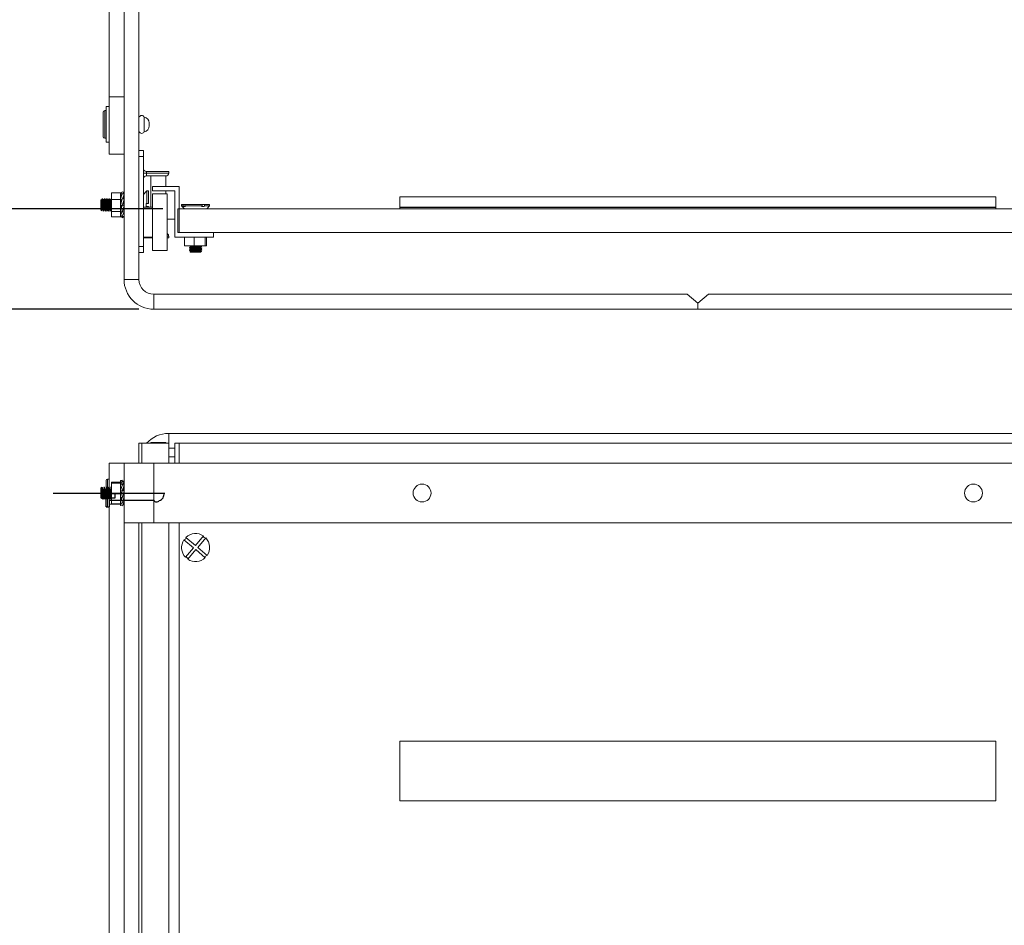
# Model space of a CAD drawing. Header units: millimetres. Extents: x 0 to 420, y 0 to 297.
# Tile 4 of 13: x 142 to 208, y 128 to 188. Entities that reach past the tile are written whole.
import ezdxf

# ---------------------------------------------------------------- set-up
doc = ezdxf.new("R2010")
doc.units = ezdxf.units.MM
doc.linetypes.add('CENTERX2', pattern=[20.32, 12.7, -2.54, 2.54, -2.54])
doc.layers.add('0COTES', color=5, linetype='Continuous')
doc.styles.add('SLDTEXTSTYLE0', font='TXT', dxfattribs={"width": 0.75})
doc.dimstyles.new('SLDDIMSTYLE0', dxfattribs={"dimtxt": 3.5, "dimasz": 3.302, "dimexe": 0, "dimexo": 0.0625, "dimgap": 0.875, "dimtad": 1, "dimdec": 0, "dimlfac": 5, "dimrnd": 1e-09, "dimzin": 12, "dimdsep": 46, "dimtxsty": 'SLDTEXTSTYLE0', "dimsah": 1, "dimcen": 0.09, "dimadec": 0, "dimazin": 3, "dimtfac": 1, "dimtdec": 0, "dimtofl": 0, "dimtmove": 0, "dimatfit": 3, "dimfxl": 0, "dimfrac": 2, "dimtolj": 1, "dimtzin": 12, "dimarcsym": 0})
doc.dimstyles.new('SLDDIMSTYLE1', dxfattribs={"dimtxt": 3.5, "dimasz": 3.302, "dimexe": 0, "dimexo": 0.0625, "dimgap": 0.875, "dimtad": 1, "dimdec": 0, "dimlfac": 5, "dimrnd": 1e-09, "dimzin": 12, "dimdsep": 46, "dimtxsty": 'SLDTEXTSTYLE0', "dimsah": 1, "dimcen": 0.09, "dimadec": 0, "dimazin": 3, "dimtfac": 1, "dimtdec": 0, "dimtmove": 0, "dimatfit": 0, "dimfxl": 0, "dimfrac": 2, "dimtolj": 1, "dimtzin": 12, "dimarcsym": 0})

# ---------------------------------------------------------------- blocks, each defined once
blk = doc.blocks.new('_D_1')
at = {"layer": '0COTES'}
for p, q in [((140.865, 175.761), (140.865, 182.111)), ((151.667, 175.761), (139.865, 175.761)), ((140.865, 175.761), (140.865, 169.019)), ((150.067, 169.019), (139.865, 169.019)), ((140.865, 169.019), (140.865, 162.669))]:
    blk.add_line(p, q, dxfattribs=at)
for points in [[(140.865, 175.761), (141.373, 179.063), (140.357, 179.063)], [(140.865, 169.019), (140.357, 165.717), (141.373, 165.717)]]:
    blk.add_solid(points, dxfattribs=at)
at = {"layer": '0COTES', "insert": (136.353, 171.914), "char_height": 3.5, "attachment_point": 1, "rotation": 90, "style": 'SLDTEXTSTYLE0'}
blk.add_mtext('34', dxfattribs=at)
blk = doc.blocks.new('_D_2')
at = {"layer": '0COTES'}
for p, q in [((151.667, 225.761), (133.102, 225.761)), ((134.102, 169.019), (134.102, 225.761)), ((150.067, 169.019), (133.102, 169.019))]:
    blk.add_line(p, q, dxfattribs=at)
for points in [[(134.102, 225.761), (133.594, 222.459), (134.61, 222.459)], [(134.102, 169.019), (134.61, 172.321), (133.594, 172.321)]]:
    blk.add_solid(points, dxfattribs=at)
at = {"layer": '0COTES', "insert": (129.59, 191.525), "char_height": 3.5, "attachment_point": 1, "rotation": 90, "style": 'SLDTEXTSTYLE0'}
blk.add_mtext('284', dxfattribs=at)

msp = doc.modelspace()

# ---------------------------------------------------------------- linework, layer by layer
at = {"color": 7, "linetype": 'Continuous', "lineweight": 18}
for p, q in [((149.067, 171.019), (149.067, 267.019)), ((150.067, 179.659), (150.067, 222.819)), ((148.067, 220.472), (148.067, 183.272)), ((148.067, 183.272), (149.067, 183.272)), ((148.067, 183.272), (148.067, 179.419)), ((148.067, 182.619), (147.867, 182.619)), ((147.867, 180.219), (147.867, 182.619)), ((147.667, 180.589), (147.667, 182.249)), ((147.867, 182.349), (147.767, 182.349)), ((150.428, 180.927), (150.428, 181.912)), ((150.75, 181.319), (150.75, 181.519)), ((147.767, 180.489), (147.867, 180.489)), ((147.867, 180.219), (148.067, 180.219)), ((148.067, 179.419), (149.067, 179.419)), ((150.067, 179.659), (150.367, 179.659)), ((150.067, 179.659), (150.067, 179.259)), ((150.067, 179.259), (150.367, 179.259)), ((150.067, 179.259), (150.067, 173.219)), ((150.367, 179.659), (150.367, 179.259)), ((150.367, 173.219), (150.367, 179.259)), ((150.367, 178.159), (150.567, 178.159)), ((150.567, 178.259), (150.567, 178.159)), ((150.567, 178.259), (152.067, 178.259)), ((150.567, 177.959), (150.567, 178.159)), ((150.567, 178.159), (152.067, 178.159)), ((151.867, 177.959), (150.567, 177.959)), ((150.867, 177.959), (150.867, 175.859)), ((151.867, 177.959), (151.867, 177.261)), ((152.067, 178.159), (152.067, 178.259)), ((152.767, 177.261), (150.967, 177.261)), ((150.967, 177.261), (150.967, 176.961)), ((152.767, 174.161), (152.767, 177.261)), ((147.636, 176.419), (147.577, 176.419)), ((147.786, 176.419), (147.752, 176.419)), ((147.936, 176.419), (147.902, 176.419)), ((148.086, 176.419), (148.052, 176.419)), ((148.232, 176.419), (148.202, 176.419)), ((148.232, 176.429), (148.226, 176.439)), ((148.832, 176.826), (148.232, 176.826)), ((148.232, 176.826), (148.232, 176.376)), ((148.951, 176.889), (148.832, 176.702)), ((148.832, 176.825), (148.912, 176.827)), ((148.832, 176.826), (148.832, 176.376)), ((148.841, 176.716), (148.832, 176.825)), ((148.951, 176.759), (148.832, 176.395)), ((148.832, 176.733), (148.84, 176.734)), ((148.835, 176.706), (148.832, 176.733)), ((148.855, 176.465), (148.832, 176.702)), ((148.832, 176.702), (148.929, 176.691)), ((148.832, 176.449), (148.851, 176.454)), ((148.838, 176.419), (148.832, 176.449)), ((148.951, 176.43), (148.832, 175.988)), ((148.839, 176.417), (148.832, 176.429)), ((148.836, 176.419), (148.832, 176.419)), ((149.067, 176.876), (148.951, 176.889)), ((149.067, 176.733), (148.951, 176.759)), ((149.067, 176.4), (148.951, 176.43)), ((148.966, 176.426), (149.067, 176.733)), ((148.987, 176.751), (149.067, 176.876)), ((149.027, 176.446), (149.067, 176.733)), ((149.027, 176.442), (149.028, 176.453)), ((149.034, 176.408), (149.054, 176.643)), ((149.046, 176.541), (149.067, 176.495)), ((149.054, 176.736), (149.067, 176.876)), ((149.057, 176.402), (149.067, 176.495)), ((149.059, 176.791), (149.067, 176.788)), ((149.062, 176.734), (149.067, 176.788)), ((150.557, 176.909), (150.367, 176.719)), ((150.607, 176.954), (150.557, 176.904)), ((150.557, 176.904), (150.557, 176.909)), ((150.607, 176.119), (150.607, 176.954)), ((150.707, 176.954), (150.607, 176.954)), ((150.707, 176.119), (150.707, 176.954)), ((150.967, 176.961), (152.467, 176.961)), ((151.967, 176.759), (150.967, 176.759)), ((150.967, 174.859), (150.967, 176.759)), ((151.867, 176.961), (151.867, 176.759)), ((151.967, 174.859), (151.967, 176.759)), ((152.467, 176.961), (152.467, 173.861)), ((167.567, 175.861), (167.567, 176.561)), ((207.567, 176.561), (167.567, 176.561)), ((207.567, 175.861), (207.567, 176.561)), ((147.519, 176.361), (147.507, 176.349)), ((147.507, 175.689), (147.507, 176.349)), ((147.547, 176.316), (147.523, 176.358)), ((148.832, 176.376), (148.232, 176.376)), ((148.232, 176.376), (148.232, 175.57)), ((148.864, 176.198), (148.832, 176.395)), ((148.832, 176.395), (148.935, 176.372)), ((148.832, 176.376), (148.832, 175.57)), ((148.951, 175.992), (148.832, 175.589)), ((148.832, 175.988), (148.939, 175.959)), ((148.864, 175.973), (148.832, 175.988)), ((148.864, 175.761), (148.832, 175.589)), ((148.877, 175.977), (148.884, 175.858)), ((148.939, 175.959), (148.921, 175.958)), ((148.939, 175.959), (148.955, 176.016)), ((148.955, 176.016), (148.951, 175.992)), ((149.067, 175.964), (148.951, 175.992)), ((148.955, 176.016), (148.963, 176.014)), ((148.963, 176.014), (149.067, 176.4)), ((148.963, 175.613), (149.067, 175.964)), ((149.013, 176.198), (149.015, 176.167)), ((149.027, 176.139), (149.067, 175.964)), ((149.034, 175.851), (149.067, 175.543)), ((149.047, 176.316), (149.045, 176.32)), ((149.067, 176.361), (149.048, 176.328)), ((149.049, 176.331), (149.05, 176.335)), ((150.967, 175.859), (150.367, 175.859)), ((150.557, 175.919), (150.557, 176.119)), ((150.607, 176.119), (150.557, 176.119)), ((150.607, 175.919), (150.557, 175.919)), ((150.707, 176.119), (150.607, 176.119)), ((150.607, 175.859), (150.607, 175.919)), ((150.707, 175.919), (150.607, 175.919)), ((150.707, 175.859), (150.707, 175.919)), ((152.667, 175.761), (222.467, 175.761)), ((152.667, 174.161), (152.667, 175.761)), ((152.927, 176.051), (152.927, 175.951)), ((153.034, 176.051), (152.927, 176.051)), ((152.927, 175.951), (153.117, 175.761)), ((153.034, 175.951), (152.927, 175.951)), ((153.034, 176.051), (153.034, 175.951)), ((153.145, 176.051), (153.034, 176.051)), ((153.034, 175.951), (153.076, 175.901)), ((153.187, 175.901), (153.076, 175.901)), ((153.145, 176.051), (153.145, 175.951)), ((154.303, 176.051), (153.145, 176.051)), ((154.303, 175.951), (153.145, 175.951)), ((153.145, 175.951), (153.187, 175.901)), ((154.275, 175.901), (154.303, 175.951)), ((154.441, 175.901), (154.275, 175.901)), ((154.303, 175.951), (154.303, 176.051)), ((154.469, 176.051), (154.303, 176.051)), ((154.441, 175.901), (154.469, 175.951)), ((154.469, 175.951), (154.469, 176.051)), ((154.807, 176.051), (154.469, 176.051)), ((154.807, 175.951), (154.469, 175.951)), ((154.617, 175.761), (154.807, 175.951)), ((154.807, 175.951), (154.807, 176.051)), ((207.567, 175.861), (167.567, 175.861)), ((167.567, 175.761), (167.567, 175.841)), ((207.567, 175.841), (167.567, 175.841)), ((207.567, 175.761), (207.567, 175.841)), ((147.507, 175.689), (147.566, 175.63)), ((147.677, 175.619), (147.711, 175.619)), ((147.827, 175.619), (147.861, 175.619)), ((147.977, 175.619), (148.011, 175.619)), ((148.127, 175.619), (148.161, 175.619)), ((148.216, 175.722), (148.232, 175.694)), ((148.832, 175.57), (148.232, 175.57)), ((148.232, 175.57), (148.232, 175.213)), ((148.832, 175.213), (148.232, 175.213)), ((148.832, 175.694), (148.847, 175.669)), ((148.838, 175.683), (148.832, 175.643)), ((148.838, 175.624), (148.832, 175.643)), ((148.832, 175.589), (148.939, 175.563)), ((148.856, 175.583), (148.832, 175.337)), ((148.86, 175.582), (148.832, 175.306)), ((148.832, 175.57), (148.832, 175.213)), ((148.951, 175.561), (148.832, 175.306)), ((148.835, 175.333), (148.832, 175.337)), ((148.832, 175.306), (148.939, 175.289)), ((148.84, 175.304), (148.832, 175.213)), ((148.951, 175.253), (148.832, 175.213)), ((148.832, 175.213), (148.939, 175.211)), ((148.855, 175.574), (148.851, 175.584)), ((148.951, 175.15), (148.912, 175.211)), ((148.955, 175.615), (148.939, 175.563)), ((148.955, 175.322), (148.939, 175.289)), ((148.955, 175.216), (148.939, 175.211)), ((148.955, 175.615), (148.951, 175.561)), ((149.067, 175.543), (148.951, 175.561)), ((148.955, 175.322), (148.951, 175.253)), ((149.067, 175.25), (148.951, 175.253)), ((148.955, 175.216), (148.951, 175.15)), ((149.067, 175.163), (148.951, 175.15)), ((148.963, 175.613), (148.955, 175.615)), ((148.963, 175.32), (148.955, 175.322)), ((148.963, 175.216), (148.955, 175.216)), ((148.963, 175.32), (149.067, 175.543)), ((148.963, 175.216), (149.067, 175.25)), ((149.046, 175.497), (149.067, 175.25)), ((149.054, 175.396), (149.067, 175.305)), ((149.059, 175.614), (149.067, 175.627)), ((149.059, 175.619), (149.061, 175.619)), ((149.059, 175.247), (149.067, 175.163)), ((149.067, 175.305), (149.062, 175.304)), ((150.967, 172.959), (150.967, 174.859)), ((151.967, 175.061), (152.467, 175.061)), ((151.967, 172.959), (151.967, 174.859)), ((150.367, 173.859), (150.967, 173.859)), ((150.567, 173.819), (150.367, 173.819)), ((150.567, 173.819), (150.967, 173.819)), ((151.967, 173.819), (152.067, 173.819)), ((152.067, 173.819), (152.067, 173.919)), ((152.467, 173.861), (155.067, 173.861)), ((152.667, 174.161), (222.467, 174.161)), ((155.067, 174.161), (152.767, 174.161)), ((153.124, 173.861), (153.124, 173.261)), ((153.772, 173.861), (153.772, 173.261)), ((154.515, 173.861), (154.515, 173.261)), ((154.61, 173.861), (154.61, 173.261)), ((155.067, 173.861), (155.067, 174.161)), ((150.067, 173.219), (150.367, 173.219)), ((150.067, 173.219), (150.067, 172.819)), ((150.367, 173.219), (150.367, 172.819)), ((153.124, 173.261), (153.772, 173.261)), ((153.467, 173.154), (153.467, 173.12)), ((153.772, 173.261), (154.515, 173.261)), ((154.267, 173.195), (154.267, 173.229)), ((154.515, 173.261), (154.61, 173.261)), ((150.067, 172.819), (150.367, 172.819)), ((150.067, 171.019), (150.067, 172.819)), ((150.967, 172.959), (151.967, 172.959)), ((153.467, 173.004), (153.467, 172.97)), ((153.511, 172.877), (153.537, 172.851)), ((153.57, 172.915), (153.512, 172.882)), ((154.197, 172.851), (153.537, 172.851)), ((154.197, 172.851), (154.267, 172.921)), ((154.245, 172.921), (154.267, 172.921)), ((154.267, 173.045), (154.267, 173.079)), ((150.067, 171.019), (149.067, 171.019)), ((151.067, 170.019), (151.067, 169.019)), ((186.867, 170.019), (151.067, 170.019)), ((187.567, 169.419), (186.867, 170.019)), ((188.277, 170.019), (187.577, 169.419)), ((224.067, 170.019), (188.277, 170.019)), ((187.567, 169.019), (187.567, 169.419)), ((187.577, 169.019), (187.577, 169.419)), ((187.567, 169.019), (151.067, 169.019)), ((224.067, 169.019), (187.577, 169.019)), ((223.067, 160.68), (152.067, 160.68)), ((150.067, 160.02), (150.267, 160.02)), ((150.067, 158.68), (150.067, 160.02)), ((152.067, 160.02), (150.267, 160.02)), ((151.867, 160.062), (150.867, 160.062)), ((150.867, 160.062), (150.867, 160.02)), ((151.867, 160.062), (151.867, 160.02)), ((152.067, 160.02), (152.067, 158.68)), ((152.467, 158.68), (152.467, 160.02)), ((152.767, 160.02), (152.467, 160.02)), ((152.767, 160.02), (152.767, 158.68)), ((222.367, 160.02), (152.767, 160.02)), ((152.467, 159.68), (152.067, 159.68)), ((149.067, 158.68), (148.067, 158.68)), ((148.067, 158.68), (148.067, 157.032)), ((149.067, 158.68), (149.067, 154.68)), ((149.067, 158.68), (151.067, 158.68)), ((224.067, 158.68), (151.067, 158.68)), ((151.067, 158.68), (151.067, 154.68)), ((152.467, 159.12), (152.067, 159.12)), ((147.867, 157.07), (147.867, 157.51)), ((148.067, 157.61), (147.967, 157.61)), ((148.832, 157.405), (148.232, 157.405)), ((148.232, 157.405), (148.232, 157.352)), ((148.832, 157.352), (148.232, 157.352)), ((148.232, 157.352), (148.232, 156.627)), ((148.832, 157.521), (148.948, 157.538)), ((148.835, 157.494), (148.832, 157.521)), ((148.832, 157.494), (148.948, 157.496)), ((148.85, 157.281), (148.832, 157.494)), ((148.936, 157.427), (148.832, 157.249)), ((148.832, 157.405), (148.832, 157.352)), ((148.832, 157.352), (148.832, 156.627)), ((148.832, 157.322), (148.846, 157.326)), ((148.842, 157.266), (148.832, 157.322)), ((148.936, 157.427), (148.944, 157.425)), ((148.944, 157.425), (148.948, 157.496)), ((148.944, 157.425), (148.96, 157.452)), ((148.946, 157.496), (148.948, 157.538)), ((148.948, 157.538), (148.971, 157.491)), ((148.948, 157.496), (149.067, 157.474)), ((148.948, 157.235), (149.067, 157.438)), ((149.067, 157.438), (148.96, 157.452)), ((149.045, 157.204), (149.067, 157.438)), ((149.056, 157.32), (149.067, 157.297)), ((149.057, 157.202), (149.067, 157.297)), ((149.064, 157.439), (149.067, 157.474)), ((147.577, 157.08), (147.507, 157.01)), ((147.548, 157.051), (147.507, 156.98)), ((147.548, 157.051), (147.507, 157.01)), ((147.507, 156.98), (147.507, 157.01)), ((147.507, 156.35), (147.507, 156.924)), ((147.577, 157.08), (147.577, 157.027)), ((147.749, 157.08), (147.714, 157.08)), ((147.899, 157.08), (147.864, 157.08)), ((148.049, 157.08), (148.014, 157.08)), ((148.199, 157.08), (148.164, 157.08)), ((148.232, 157.005), (148.197, 157.059)), ((148.232, 157.08), (148.232, 157.08)), ((148.832, 156.627), (148.232, 156.627)), ((148.232, 156.627), (148.232, 155.955)), ((148.862, 156.946), (148.832, 157.249)), ((148.832, 157.249), (148.948, 157.235)), ((148.936, 157.178), (148.832, 156.852)), ((148.872, 156.619), (148.832, 156.852)), ((148.832, 156.852), (148.948, 156.826)), ((148.936, 156.796), (148.832, 156.409)), ((148.832, 156.627), (148.832, 155.955)), ((148.859, 156.973), (148.856, 156.967)), ((148.936, 157.178), (148.944, 157.176)), ((148.936, 156.796), (148.944, 156.793)), ((148.944, 157.176), (148.948, 157.235)), ((148.944, 157.176), (148.96, 157.224)), ((148.944, 156.793), (148.96, 156.85)), ((148.944, 156.793), (148.948, 156.826)), ((148.948, 156.826), (149.067, 157.2)), ((148.948, 156.378), (149.067, 156.821)), ((149.067, 157.2), (148.96, 157.224)), ((149.067, 156.821), (148.96, 156.85)), ((149.035, 156.985), (149.067, 157.2)), ((149.054, 157.044), (149.041, 157.023)), ((149.043, 157.035), (149.045, 157.029)), ((149.067, 157.08), (149.064, 157.08)), ((147.507, 156.35), (147.541, 156.316)), ((147.639, 156.28), (147.674, 156.28)), ((147.789, 156.28), (147.824, 156.28)), ((147.867, 155.85), (147.867, 156.346)), ((147.939, 156.28), (147.974, 156.28)), ((148.067, 156.28), (148.067, 155.926)), ((148.089, 156.28), (148.124, 156.28)), ((148.832, 155.955), (148.232, 155.955)), ((148.839, 156.28), (148.83, 156.31)), ((148.832, 156.409), (148.948, 156.378)), ((148.935, 156.381), (148.832, 156.038)), ((148.832, 156.291), (148.849, 156.261)), ((148.832, 156.28), (148.832, 156.28)), ((148.849, 156.28), (148.832, 156.111)), ((148.872, 156.272), (148.832, 156.038)), ((148.842, 156.094), (148.832, 156.111)), ((148.832, 156.038), (148.948, 156.01)), ((148.846, 156.035), (148.832, 155.866)), ((148.851, 156.033), (148.832, 155.839)), ((148.92, 156.017), (148.832, 155.839)), ((148.839, 156.28), (148.874, 156.28)), ((148.867, 156.28), (148.861, 156.211)), ((148.948, 156.01), (149.067, 156.405)), ((148.948, 155.823), (149.067, 156.063)), ((149.067, 156.405), (148.962, 156.43)), ((149.067, 156.063), (148.968, 156.077)), ((149.035, 156.558), (149.067, 156.405)), ((149.04, 156.317), (149.067, 156.063)), ((149.044, 156.314), (149.067, 156.161)), ((149.054, 156.037), (149.067, 155.886)), ((149.056, 156.04), (149.067, 155.922)), ((149.067, 156.161), (149.057, 156.158)), ((147.967, 155.75), (148.067, 155.75)), ((148.067, 155.926), (148.067, 64.526)), ((148.835, 155.867), (148.832, 155.866)), ((148.832, 155.866), (148.835, 155.866)), ((148.832, 155.839), (148.948, 155.823)), ((148.971, 155.869), (149.067, 155.886)), ((149.067, 155.886), (148.98, 155.887)), ((149.067, 155.922), (149.064, 155.921)), ((149.067, 154.68), (149.067, 67.28)), ((151.067, 154.68), (149.067, 154.68)), ((150.067, 69.22), (150.067, 154.68)), ((224.067, 154.68), (151.067, 154.68)), ((152.067, 154.68), (152.067, 69.02)), ((152.767, 154.68), (152.767, 67.28)), ((153.726, 153.008), (153.088, 153.546)), ((153.855, 153.161), (153.217, 153.699)), ((154.393, 153.799), (153.855, 153.161)), ((154.546, 153.67), (154.008, 153.032)), ((153.726, 153.008), (153.188, 152.37)), ((153.879, 152.879), (153.341, 152.241)), ((154.517, 152.341), (153.879, 152.879)), ((154.646, 152.494), (154.008, 153.032)), ((207.567, 140.02), (167.567, 140.02)), ((167.567, 136.02), (167.567, 140.02)), ((207.567, 136.02), (207.567, 140.02)), ((207.567, 136.02), (167.567, 136.02))]:
    msp.add_line(p, q, dxfattribs=at)
at = {"color": 8, "linetype": 'Continuous', "lineweight": 18}
for p, q in [((147.767, 182.349), (147.767, 180.489)), ((150.567, 173.859), (150.567, 173.819)), ((152.067, 173.919), (151.967, 173.919)), ((152.067, 160.02), (152.067, 160.68)), ((150.267, 160.02), (150.267, 158.68)), ((147.967, 157.61), (147.967, 156.989)), ((147.967, 156.286), (147.967, 155.75)), ((148.837, 155.926), (148.067, 155.926)), ((149.067, 155.926), (149.067, 155.926)), ((150.267, 154.68), (150.267, 69.02))]:
    msp.add_line(p, q, dxfattribs=at)
at = {"color": 7, "linetype": 'CENTERX2'}
msp.add_line((144.302, 156.68), (151.793, 156.68), dxfattribs=at)
at = {"color": 7, "linetype": 'Continuous'}
for p, q in [((148.467, 156.68), (151.738, 156.68)), ((148.467, 156.36), (148.467, 156.68)), ((147.867, 155.75), (147.867, 156.36)), ((147.867, 156.36), (148.467, 156.36)), ((148.067, 156.2), (148.067, 155.75)), ((148.067, 156.2), (151.067, 156.2)), ((147.867, 155.75), (148.067, 155.75))]:
    msp.add_line(p, q, dxfattribs=at)
at = {"color": 7, "linetype": 'Continuous', "lineweight": 18}
for centre in [(169.067, 156.68), (206.067, 156.68)]:
    msp.add_circle(centre, 0.6, dxfattribs=at)
for centre, radius, start, end in [((147.767, 182.249), 0.1, 90, 180), ((150.25, 181.819), 0.2, 27.53238, 156.42182), ((150.35, 181.519), 0.4, 0, 78.8502), ((150.35, 181.319), 0.4, 281.1498, 0), ((147.767, 180.589), 0.1, 180, 270), ((150.25, 181.019), 0.2, 203.57818, 332.46762), ((150.567, 178.459), 0.2, 180, 270), ((150.567, 177.759), 0.2, 90, 180), ((151.867, 178.159), 0.2, 270, 0), ((151.867, 173.919), 0.2, 0, 60), ((151.067, 171.019), 2, 180, 270), ((151.067, 171.019), 1, 180, 270), ((152.067, 158.68), 2, 90, 137.92077), ((147.967, 157.51), 0.1, 90, 180), ((147.967, 155.85), 0.1, 180, 270), ((153.867, 153.02), 0.94, 55.99406, 133.78036), ((153.867, 153.02), 0.94, 145.99406, 223.78036), ((153.867, 153.02), 0.89, 133.43586, 146.33856), ((153.867, 153.02), 0.89, 43.43586, 56.33856), ((153.867, 153.02), 0.94, 325.99406, 43.78036), ((153.867, 153.02), 0.89, 223.43586, 236.33856), ((153.867, 153.02), 0.94, 235.99406, 313.78036), ((153.867, 153.02), 0.89, 313.43586, 326.33856)]:
    msp.add_arc(centre, radius, start, end, dxfattribs=at)
at = {"color": 7, "linetype": 'Continuous'}
for centre, radius, start, end in [((151.35, 156.58), 0.4, 281.1498, 14.47751), ((151.25, 156.28), 0.2, 203.57818, 332.46762)]:
    msp.add_arc(centre, radius, start, end, dxfattribs=at)
at = {"color": 7, "linetype": 'Continuous', "lineweight": 18}
for centre, major_axis, ratio, start_param, end_param in [((148.926, 176.019), (0.116, 0.44), 0.088798, 0.270113, 0.452477), ((148.664, 176.019), (1.646, -0.44), 0.004222, 1.414954, 1.450339), ((148.918, 176.019), (0.121, 0.44), 0.043817, 4.096139, 4.584353), ((150.009, 176.019), (1.646, -0.415), 0.089069, 4.062042, 4.095857), ((148.981, 156.68), (0.117, 0.44), 0.078575, 0.82611, 1.233258), ((148.973, 156.68), (0.12, 0.44), 0.054276, 3.540473, 3.941764), ((149.235, 156.68), (1.646, -0.409), 0.09882, 4.57996, 4.615345)]:
    msp.add_ellipse(centre, major_axis=major_axis, ratio=ratio, start_param=start_param, end_param=end_param, dxfattribs=at)
for points, knots in [([(147.612, 176.438), (147.6, 176.418), (147.578, 176.379), (147.555, 176.34), (147.544, 176.322)], [0, 0, 0, 0, 0.5245852, 1, 1, 1, 1]), ([(147.677, 175.619), (147.674, 175.626), (147.667, 175.639), (147.658, 175.732), (147.649, 175.861), (147.639, 176.018), (147.63, 176.175), (147.621, 176.31), (147.611, 176.395), (147.604, 176.43), (147.6, 176.414), (147.599, 176.411)], [0, 0, 0, 0, 0.12802, 0.240999, 0.36184, 0.482683, 0.603526, 0.724369, 0.845209, 0.966051, 1, 1, 1, 1]), ([(147.697, 176.316), (147.685, 176.337), (147.662, 176.377), (147.638, 176.418), (147.626, 176.439)], [0, 0, 0, 0, 0.499128, 1, 1, 1, 1]), ([(147.636, 176.417), (147.637, 176.418), (147.64, 176.428), (147.647, 176.389), (147.656, 176.301), (147.665, 176.164), (147.675, 176.006), (147.684, 175.85), (147.693, 175.719), (147.703, 175.638), (147.71, 175.61), (147.713, 175.623), (147.714, 175.625)], [0, 0, 0, 0, 0.009954, 0.130908, 0.251865, 0.372819, 0.493773, 0.614727, 0.735681, 0.856636, 0.977588, 1, 1, 1, 1]), ([(147.762, 176.438), (147.75, 176.418), (147.728, 176.379), (147.705, 176.34), (147.694, 176.322)], [0, 0, 0, 0, 0.5245852, 1, 1, 1, 1]), ([(147.827, 175.619), (147.824, 175.626), (147.817, 175.639), (147.808, 175.732), (147.799, 175.861), (147.789, 176.018), (147.78, 176.175), (147.771, 176.31), (147.761, 176.395), (147.754, 176.43), (147.75, 176.414), (147.749, 176.411)], [0, 0, 0, 0, 0.12802, 0.240998, 0.36184, 0.482683, 0.603525, 0.724369, 0.845209, 0.966051, 1, 1, 1, 1]), ([(147.847, 176.316), (147.835, 176.337), (147.812, 176.377), (147.788, 176.418), (147.776, 176.439)], [0, 0, 0, 0, 0.499117, 1, 1, 1, 1]), ([(147.786, 176.417), (147.787, 176.418), (147.79, 176.428), (147.797, 176.389), (147.806, 176.301), (147.815, 176.164), (147.825, 176.006), (147.834, 175.85), (147.843, 175.719), (147.853, 175.638), (147.86, 175.61), (147.863, 175.623), (147.864, 175.625)], [0, 0, 0, 0, 0.009954, 0.130908, 0.251865, 0.372819, 0.493773, 0.614728, 0.735681, 0.856636, 0.977588, 1, 1, 1, 1]), ([(147.912, 176.438), (147.9, 176.418), (147.878, 176.379), (147.855, 176.34), (147.844, 176.322)], [0, 0, 0, 0, 0.524579, 1, 1, 1, 1]), ([(147.977, 175.619), (147.974, 175.626), (147.967, 175.639), (147.958, 175.732), (147.949, 175.861), (147.939, 176.018), (147.93, 176.175), (147.921, 176.31), (147.911, 176.395), (147.904, 176.43), (147.9, 176.414), (147.899, 176.411)], [0, 0, 0, 0, 0.1280204, 0.2409984, 0.3618404, 0.482683, 0.6035255, 0.7243693, 0.8452093, 0.966051, 1, 1, 1, 1]), ([(147.997, 176.316), (147.985, 176.337), (147.962, 176.377), (147.938, 176.418), (147.926, 176.439)], [0, 0, 0, 0, 0.499117, 1, 1, 1, 1]), ([(147.936, 176.417), (147.937, 176.418), (147.94, 176.428), (147.947, 176.389), (147.956, 176.301), (147.965, 176.164), (147.975, 176.006), (147.984, 175.85), (147.993, 175.719), (148.003, 175.638), (148.01, 175.61), (148.013, 175.623), (148.014, 175.625)], [0, 0, 0, 0, 0.009954, 0.130908, 0.251865, 0.372819, 0.493773, 0.614727, 0.735681, 0.856636, 0.977588, 1, 1, 1, 1]), ([(148.062, 176.438), (148.05, 176.418), (148.028, 176.379), (148.005, 176.34), (147.994, 176.322)], [0, 0, 0, 0, 0.5245852, 1, 1, 1, 1]), ([(148.127, 175.619), (148.124, 175.626), (148.117, 175.639), (148.108, 175.732), (148.099, 175.861), (148.089, 176.018), (148.08, 176.175), (148.071, 176.31), (148.061, 176.395), (148.054, 176.43), (148.05, 176.414), (148.049, 176.411)], [0, 0, 0, 0, 0.1280203, 0.2409984, 0.3618402, 0.4826829, 0.6035255, 0.7243693, 0.8452091, 0.9660509, 1, 1, 1, 1]), ([(148.147, 176.316), (148.135, 176.337), (148.112, 176.377), (148.088, 176.418), (148.076, 176.439)], [0, 0, 0, 0, 0.499128, 1, 1, 1, 1]), ([(148.086, 176.417), (148.087, 176.418), (148.09, 176.428), (148.097, 176.389), (148.106, 176.301), (148.115, 176.164), (148.125, 176.006), (148.134, 175.85), (148.143, 175.719), (148.153, 175.638), (148.16, 175.61), (148.163, 175.623), (148.164, 175.625)], [0, 0, 0, 0, 0.009954, 0.130908, 0.251865, 0.372819, 0.493773, 0.614727, 0.735681, 0.856636, 0.977588, 1, 1, 1, 1]), ([(148.212, 176.438), (148.2, 176.418), (148.178, 176.379), (148.155, 176.34), (148.144, 176.322)], [0, 0, 0, 0, 0.5245852, 1, 1, 1, 1]), ([(148.232, 176.14), (148.231, 176.151), (148.228, 176.213), (148.221, 176.309), (148.211, 176.395), (148.204, 176.43), (148.2, 176.414), (148.199, 176.411)], [0, 0, 0, 0, 0.058139, 0.345214, 0.632281, 0.919351, 1, 1, 1, 1]), ([(147.567, 175.631), (147.567, 175.63), (147.565, 175.625), (147.561, 175.657), (147.556, 175.726), (147.551, 175.831), (147.546, 175.955), (147.541, 176.082), (147.535, 176.198), (147.531, 176.292), (147.525, 176.347), (147.522, 176.369), (147.52, 176.361), (147.52, 176.36)], [0, 0, 0, 0, 0.010202, 0.125821, 0.238485, 0.35123, 0.460851, 0.570062, 0.67728, 0.782982, 0.887793, 0.990004, 1, 1, 1, 1]), ([(147.547, 176.312), (147.549, 176.308), (147.555, 176.298), (147.563, 176.232), (147.573, 176.132), (147.582, 176.014), (147.591, 175.896), (147.601, 175.799), (147.609, 175.737), (147.614, 175.73), (147.616, 175.727)], [0, 0, 0, 0, 0.098463, 0.234518, 0.370567, 0.506621, 0.642675, 0.778729, 0.914778, 1, 1, 1, 1]), ([(147.697, 176.312), (147.699, 176.308), (147.705, 176.298), (147.713, 176.232), (147.723, 176.132), (147.732, 176.014), (147.741, 175.896), (147.751, 175.799), (147.759, 175.737), (147.764, 175.73), (147.766, 175.727)], [0, 0, 0, 0, 0.098464, 0.234518, 0.370567, 0.506621, 0.642675, 0.778728, 0.914778, 1, 1, 1, 1]), ([(147.847, 176.312), (147.849, 176.308), (147.855, 176.298), (147.863, 176.232), (147.873, 176.132), (147.882, 176.014), (147.891, 175.896), (147.901, 175.799), (147.909, 175.737), (147.914, 175.73), (147.916, 175.727)], [0, 0, 0, 0, 0.098463, 0.234518, 0.370567, 0.506621, 0.642675, 0.778729, 0.914778, 1, 1, 1, 1]), ([(147.997, 176.312), (147.999, 176.308), (148.005, 176.298), (148.013, 176.232), (148.023, 176.132), (148.032, 176.014), (148.041, 175.896), (148.051, 175.799), (148.059, 175.737), (148.064, 175.73), (148.066, 175.727)], [0, 0, 0, 0, 0.098464, 0.234518, 0.370568, 0.506621, 0.642675, 0.778729, 0.914778, 1, 1, 1, 1]), ([(148.147, 176.312), (148.149, 176.308), (148.155, 176.298), (148.163, 176.232), (148.173, 176.132), (148.182, 176.014), (148.191, 175.896), (148.201, 175.799), (148.209, 175.737), (148.214, 175.73), (148.216, 175.727)], [0, 0, 0, 0, 0.098464, 0.234518, 0.370567, 0.506621, 0.642675, 0.778728, 0.914778, 1, 1, 1, 1]), ([(148.867, 175.653), (148.864, 175.678), (148.858, 175.729), (148.849, 175.862), (148.84, 176.009), (148.835, 176.1), (148.832, 176.14)], [0, 0, 0, 0, 0.250488, 0.518411, 0.786337, 1, 1, 1, 1]), ([(148.862, 176.208), (148.863, 176.193), (148.865, 176.167), (148.867, 176.134), (148.868, 176.121)], [0, 0, 0, 0, 0.586525, 1, 1, 1, 1]), ([(149.047, 176.312), (149.049, 176.308), (149.055, 176.298), (149.061, 176.249), (149.066, 176.202), (149.067, 176.188)], [0, 0, 0, 0, 0.340779, 0.811656, 1, 1, 1, 1]), ([(147.571, 175.634), (147.576, 175.643), (147.592, 175.671), (147.608, 175.698), (147.619, 175.717)], [0, 0, 0, 0, 0.328874, 1, 1, 1, 1]), ([(147.616, 175.722), (147.628, 175.702), (147.651, 175.661), (147.675, 175.62), (147.687, 175.6)], [0, 0, 0, 0, 0.499135, 1, 1, 1, 1]), ([(147.701, 175.6), (147.713, 175.62), (147.736, 175.659), (147.758, 175.698), (147.769, 175.717)], [0, 0, 0, 0, 0.52434, 1, 1, 1, 1]), ([(147.766, 175.722), (147.778, 175.702), (147.801, 175.661), (147.825, 175.62), (147.837, 175.6)], [0, 0, 0, 0, 0.49914, 1, 1, 1, 1]), ([(147.851, 175.6), (147.863, 175.62), (147.886, 175.659), (147.908, 175.698), (147.919, 175.717)], [0, 0, 0, 0, 0.524351, 1, 1, 1, 1]), ([(147.916, 175.722), (147.928, 175.702), (147.951, 175.661), (147.975, 175.62), (147.987, 175.6)], [0, 0, 0, 0, 0.499135, 1, 1, 1, 1]), ([(148.001, 175.6), (148.013, 175.62), (148.036, 175.659), (148.058, 175.698), (148.069, 175.717)], [0, 0, 0, 0, 0.52434, 1, 1, 1, 1]), ([(148.066, 175.722), (148.078, 175.702), (148.101, 175.661), (148.125, 175.62), (148.137, 175.6)], [0, 0, 0, 0, 0.499135, 1, 1, 1, 1]), ([(148.151, 175.6), (148.163, 175.62), (148.186, 175.659), (148.208, 175.698), (148.219, 175.717)], [0, 0, 0, 0, 0.524345, 1, 1, 1, 1]), ([(149.057, 175.633), (149.059, 175.625), (149.061, 175.614), (149.063, 175.623), (149.064, 175.625)], [0, 0, 0, 0, 0.74053, 1, 1, 1, 1]), ([(153.447, 173.13), (153.468, 173.118), (153.507, 173.096), (153.546, 173.073), (153.564, 173.062)], [0, 0, 0, 0, 0.523162, 1, 1, 1, 1]), ([(153.57, 173.215), (153.55, 173.203), (153.509, 173.18), (153.468, 173.156), (153.448, 173.144)], [0, 0, 0, 0, 0.499274, 1, 1, 1, 1]), ([(154.259, 173.195), (154.261, 173.193), (154.265, 173.189), (154.207, 173.181), (154.094, 173.171), (153.944, 173.162), (153.785, 173.153), (153.639, 173.143), (153.527, 173.134), (153.466, 173.125), (153.472, 173.12), (153.475, 173.118)], [0, 0, 0, 0, 0.060125, 0.181491, 0.302857, 0.432105, 0.545569, 0.666936, 0.788302, 0.909668, 1, 1, 1, 1]), ([(153.474, 173.154), (153.474, 173.156), (153.471, 173.161), (153.535, 173.169), (153.65, 173.179), (153.8, 173.188), (153.96, 173.197), (154.095, 173.206), (154.193, 173.214), (154.241, 173.22), (154.266, 173.225), (154.262, 173.228), (154.26, 173.229)], [0, 0, 0, 0, 0.072813, 0.197791, 0.322768, 0.447746, 0.572724, 0.6977, 0.795074, 0.893754, 0.948426, 1, 1, 1, 1]), ([(153.479, 173.261), (153.489, 173.256), (153.517, 173.239), (153.546, 173.223), (153.564, 173.212)], [0, 0, 0, 0, 0.344273, 1, 1, 1, 1]), ([(153.573, 173.215), (153.573, 173.216), (153.573, 173.22), (153.616, 173.226), (153.7, 173.236), (153.812, 173.245), (153.923, 173.254), (153.984, 173.259), (154.009, 173.261)], [0, 0, 0, 0, 0.039111, 0.2421172, 0.4451207, 0.648125, 0.8511288, 1, 1, 1, 1]), ([(153.573, 173.065), (153.573, 173.066), (153.573, 173.07), (153.617, 173.076), (153.7, 173.086), (153.812, 173.095), (153.932, 173.105), (154.043, 173.114), (154.123, 173.123), (154.163, 173.13), (154.162, 173.133), (154.162, 173.133)], [0, 0, 0, 0, 0.026497, 0.164032, 0.301564, 0.439097, 0.57663, 0.714165, 0.851697, 0.98923, 1, 1, 1, 1]), ([(154.164, 173.133), (154.184, 173.145), (154.224, 173.169), (154.265, 173.192), (154.285, 173.204)], [0, 0, 0, 0, 0.499646, 1, 1, 1, 1]), ([(154.288, 173.067), (154.268, 173.079), (154.228, 173.102), (154.188, 173.125), (154.168, 173.136)], [0, 0, 0, 0, 0.506257, 1, 1, 1, 1]), ([(154.288, 173.217), (154.268, 173.229), (154.242, 173.243), (154.217, 173.258), (154.211, 173.261)], [0, 0, 0, 0, 0.786542, 1, 1, 1, 1]), ([(153.447, 172.98), (153.468, 172.968), (153.507, 172.946), (153.546, 172.923), (153.564, 172.912)], [0, 0, 0, 0, 0.523162, 1, 1, 1, 1]), ([(153.57, 173.065), (153.55, 173.053), (153.509, 173.03), (153.468, 173.006), (153.448, 172.994)], [0, 0, 0, 0, 0.499274, 1, 1, 1, 1]), ([(154.259, 173.045), (154.261, 173.043), (154.265, 173.039), (154.207, 173.031), (154.094, 173.021), (153.944, 173.012), (153.785, 173.003), (153.639, 172.993), (153.527, 172.984), (153.466, 172.975), (153.472, 172.97), (153.475, 172.968)], [0, 0, 0, 0, 0.060125, 0.181491, 0.302857, 0.432105, 0.545569, 0.666936, 0.788302, 0.909668, 1, 1, 1, 1]), ([(153.474, 173.004), (153.474, 173.006), (153.471, 173.011), (153.535, 173.019), (153.65, 173.029), (153.8, 173.038), (153.96, 173.047), (154.095, 173.056), (154.193, 173.064), (154.241, 173.07), (154.266, 173.075), (154.262, 173.078), (154.26, 173.079)], [0, 0, 0, 0, 0.072813, 0.197791, 0.322768, 0.447746, 0.572724, 0.6977, 0.795074, 0.893754, 0.948426, 1, 1, 1, 1]), ([(154.245, 172.921), (154.224, 172.92), (154.184, 172.916), (154.077, 172.911), (153.951, 172.906), (153.818, 172.901), (153.695, 172.896), (153.594, 172.89), (153.53, 172.885), (153.504, 172.881), (153.512, 172.879), (153.513, 172.879)], [0, 0, 0, 0, 0.1257762, 0.2515549, 0.3767513, 0.4987539, 0.6208374, 0.7395397, 0.8577978, 0.9738987, 1, 1, 1, 1]), ([(153.573, 172.915), (153.573, 172.916), (153.573, 172.92), (153.617, 172.926), (153.7, 172.936), (153.812, 172.945), (153.932, 172.955), (154.043, 172.964), (154.123, 172.973), (154.163, 172.98), (154.162, 172.983), (154.162, 172.983)], [0, 0, 0, 0, 0.0264972, 0.1640316, 0.3015641, 0.4390971, 0.5766298, 0.7141645, 0.8516967, 0.9892301, 1, 1, 1, 1]), ([(154.164, 172.983), (154.184, 172.995), (154.224, 173.019), (154.265, 173.042), (154.285, 173.054)], [0, 0, 0, 0, 0.499646, 1, 1, 1, 1]), ([(154.288, 172.917), (154.268, 172.929), (154.228, 172.952), (154.188, 172.975), (154.168, 172.986)], [0, 0, 0, 0, 0.506257, 1, 1, 1, 1]), ([(154.245, 172.921), (154.252, 172.923), (154.266, 172.925), (154.262, 172.928), (154.26, 172.929)], [0, 0, 0, 0, 0.514579, 1, 1, 1, 1]), ([(147.507, 156.98), (147.507, 156.981), (147.507, 156.982), (147.507, 156.95), (147.507, 156.927), (147.507, 156.924)], [0, 0, 0, 0, 0.46065, 0.921241, 1, 1, 1, 1]), ([(147.507, 156.98), (147.51, 156.975), (147.516, 156.964), (147.526, 156.893), (147.535, 156.793), (147.544, 156.675), (147.554, 156.557), (147.563, 156.46), (147.571, 156.398), (147.577, 156.391), (147.578, 156.388)], [0, 0, 0, 0, 0.131129, 0.262249, 0.393369, 0.524494, 0.655623, 0.786748, 0.917865, 1, 1, 1, 1]), ([(147.543, 156.319), (147.542, 156.319), (147.54, 156.318), (147.535, 156.363), (147.531, 156.443), (147.525, 156.55), (147.52, 156.669), (147.515, 156.785), (147.51, 156.871), (147.508, 156.91), (147.507, 156.924)], [0, 0, 0, 0, 0.07399, 0.221567, 0.36706, 0.511323, 0.652007, 0.792816, 0.928824, 1, 1, 1, 1]), ([(147.548, 157.051), (147.554, 157.053), (147.564, 157.056), (147.574, 157.034), (147.577, 157.027)], [0, 0, 0, 0, 0.658255, 1, 1, 1, 1]), ([(147.639, 156.28), (147.636, 156.286), (147.63, 156.298), (147.621, 156.39), (147.611, 156.522), (147.602, 156.679), (147.593, 156.836), (147.584, 156.957), (147.579, 157.007), (147.577, 157.027)], [0, 0, 0, 0, 0.149054, 0.298937, 0.448814, 0.598693, 0.748575, 0.898459, 1, 1, 1, 1]), ([(147.667, 156.949), (147.656, 156.968), (147.632, 157.004), (147.609, 157.041), (147.597, 157.059)], [0, 0, 0, 0, 0.499884, 1, 1, 1, 1]), ([(147.61, 157.038), (147.613, 157.013), (147.619, 156.96), (147.628, 156.824), (147.637, 156.667), (147.647, 156.511), (147.656, 156.38), (147.665, 156.299), (147.672, 156.269), (147.676, 156.284), (147.676, 156.287)], [0, 0, 0, 0, 0.130585, 0.271116, 0.411643, 0.552173, 0.692706, 0.833237, 0.973764, 1, 1, 1, 1]), ([(147.667, 156.949), (147.67, 156.931), (147.676, 156.893), (147.685, 156.792), (147.694, 156.675), (147.704, 156.557), (147.713, 156.46), (147.721, 156.398), (147.727, 156.391), (147.728, 156.388)], [0, 0, 0, 0, 0.1390954, 0.2921038, 0.4451171, 0.5981355, 0.7511499, 0.9041541, 1, 1, 1, 1]), ([(147.789, 156.28), (147.786, 156.286), (147.78, 156.298), (147.771, 156.39), (147.761, 156.522), (147.752, 156.679), (147.743, 156.836), (147.733, 156.971), (147.724, 157.054), (147.718, 157.09), (147.714, 157.08), (147.714, 157.08)], [0, 0, 0, 0, 0.12431, 0.249312, 0.374308, 0.499307, 0.624308, 0.74931, 0.874306, 0.999309, 1, 1, 1, 1]), ([(147.817, 156.949), (147.806, 156.968), (147.782, 157.004), (147.759, 157.041), (147.747, 157.059)], [0, 0, 0, 0, 0.499884, 1, 1, 1, 1]), ([(147.749, 157.078), (147.749, 157.079), (147.753, 157.088), (147.759, 157.05), (147.768, 156.962), (147.778, 156.824), (147.787, 156.667), (147.797, 156.511), (147.806, 156.38), (147.815, 156.299), (147.822, 156.269), (147.826, 156.284), (147.826, 156.287)], [0, 0, 0, 0, 0.009952, 0.130886, 0.251822, 0.372756, 0.493687, 0.614621, 0.735557, 0.856491, 0.977423, 1, 1, 1, 1]), ([(147.817, 156.949), (147.82, 156.931), (147.826, 156.893), (147.835, 156.792), (147.844, 156.675), (147.854, 156.557), (147.863, 156.46), (147.871, 156.398), (147.877, 156.391), (147.878, 156.388)], [0, 0, 0, 0, 0.1390951, 0.2921039, 0.4451172, 0.5981354, 0.7511498, 0.9041544, 1, 1, 1, 1]), ([(147.939, 156.28), (147.936, 156.286), (147.93, 156.298), (147.921, 156.39), (147.911, 156.522), (147.902, 156.679), (147.893, 156.836), (147.883, 156.971), (147.874, 157.054), (147.868, 157.09), (147.864, 157.08), (147.864, 157.08)], [0, 0, 0, 0, 0.12431, 0.2493121, 0.3743082, 0.4993068, 0.6243077, 0.7493098, 0.8743059, 0.9993091, 1, 1, 1, 1]), ([(147.967, 156.949), (147.956, 156.968), (147.932, 157.004), (147.909, 157.041), (147.897, 157.059)], [0, 0, 0, 0, 0.499889, 1, 1, 1, 1]), ([(147.899, 157.078), (147.899, 157.079), (147.903, 157.088), (147.909, 157.05), (147.918, 156.962), (147.928, 156.824), (147.937, 156.667), (147.947, 156.511), (147.956, 156.38), (147.965, 156.299), (147.972, 156.269), (147.976, 156.284), (147.976, 156.287)], [0, 0, 0, 0, 0.009952, 0.130886, 0.251822, 0.372756, 0.493687, 0.614621, 0.735557, 0.856491, 0.977423, 1, 1, 1, 1]), ([(147.967, 156.949), (147.97, 156.931), (147.976, 156.893), (147.985, 156.792), (147.994, 156.675), (148.004, 156.557), (148.013, 156.46), (148.021, 156.398), (148.027, 156.391), (148.028, 156.388)], [0, 0, 0, 0, 0.139095, 0.292104, 0.445117, 0.598136, 0.75115, 0.904154, 1, 1, 1, 1]), ([(148.089, 156.28), (148.086, 156.286), (148.08, 156.298), (148.071, 156.39), (148.061, 156.522), (148.052, 156.679), (148.043, 156.836), (148.033, 156.971), (148.024, 157.054), (148.018, 157.09), (148.014, 157.08), (148.014, 157.08)], [0, 0, 0, 0, 0.12431, 0.249312, 0.374308, 0.499307, 0.624308, 0.74931, 0.874306, 0.999309, 1, 1, 1, 1]), ([(148.117, 156.949), (148.106, 156.968), (148.082, 157.004), (148.059, 157.041), (148.047, 157.059)], [0, 0, 0, 0, 0.499884, 1, 1, 1, 1]), ([(148.049, 157.078), (148.049, 157.079), (148.053, 157.088), (148.059, 157.05), (148.068, 156.962), (148.078, 156.824), (148.087, 156.667), (148.097, 156.511), (148.106, 156.38), (148.115, 156.299), (148.122, 156.269), (148.126, 156.284), (148.126, 156.287)], [0, 0, 0, 0, 0.009952, 0.130886, 0.251822, 0.372756, 0.493687, 0.614621, 0.735557, 0.856491, 0.977422, 1, 1, 1, 1]), ([(148.117, 156.949), (148.12, 156.931), (148.126, 156.893), (148.135, 156.792), (148.144, 156.675), (148.154, 156.557), (148.163, 156.46), (148.171, 156.398), (148.177, 156.391), (148.178, 156.388)], [0, 0, 0, 0, 0.1390954, 0.2921038, 0.4451171, 0.5981355, 0.7511499, 0.9041541, 1, 1, 1, 1]), ([(148.23, 156.31), (148.227, 156.336), (148.221, 156.387), (148.211, 156.523), (148.202, 156.679), (148.193, 156.836), (148.183, 156.971), (148.174, 157.054), (148.168, 157.09), (148.164, 157.08), (148.164, 157.08)], [0, 0, 0, 0, 0.142747, 0.285487, 0.42823, 0.570976, 0.713723, 0.856463, 0.999211, 1, 1, 1, 1]), ([(148.199, 157.078), (148.199, 157.079), (148.203, 157.088), (148.209, 157.05), (148.218, 156.961), (148.226, 156.851), (148.231, 156.776), (148.232, 156.752)], [0, 0, 0, 0, 0.023331, 0.30684, 0.590355, 0.873865, 1, 1, 1, 1]), ([(148.861, 156.96), (148.851, 156.975), (148.842, 156.989), (148.832, 157.004), (148.832, 157.005)], [0, 0, 0, 0, 0.984401, 1, 1, 1, 1]), ([(148.84, 156.615), (148.842, 156.58), (148.846, 156.517), (148.85, 156.468), (148.852, 156.446)], [0, 0, 0, 0, 0.5488595, 1, 1, 1, 1]), ([(149.017, 156.949), (149.02, 156.932), (149.025, 156.903), (149.029, 156.851), (149.031, 156.831)], [0, 0, 0, 0, 0.608979, 1, 1, 1, 1]), ([(149.041, 156.723), (149.042, 156.707), (149.046, 156.653), (149.054, 156.559), (149.061, 156.474), (149.066, 156.447), (149.067, 156.439)], [0, 0, 0, 0, 0.1482563, 0.5031623, 0.858058, 1, 1, 1, 1]), ([(149.067, 157.072), (149.066, 157.077), (149.065, 157.083), (149.064, 157.08), (149.064, 157.08)], [0, 0, 0, 0, 0.9796253, 1, 1, 1, 1]), ([(147.546, 156.317), (147.547, 156.318), (147.559, 156.339), (147.571, 156.359), (147.582, 156.377)], [0, 0, 0, 0, 0.085364, 1, 1, 1, 1]), ([(147.578, 156.383), (147.59, 156.363), (147.614, 156.322), (147.638, 156.281), (147.649, 156.261)], [0, 0, 0, 0, 0.499155, 1, 1, 1, 1]), ([(147.664, 156.261), (147.676, 156.281), (147.698, 156.32), (147.721, 156.359), (147.732, 156.377)], [0, 0, 0, 0, 0.524356, 1, 1, 1, 1]), ([(147.728, 156.383), (147.74, 156.363), (147.764, 156.322), (147.788, 156.281), (147.799, 156.261)], [0, 0, 0, 0, 0.49916, 1, 1, 1, 1]), ([(147.814, 156.261), (147.826, 156.281), (147.848, 156.32), (147.871, 156.359), (147.882, 156.377)], [0, 0, 0, 0, 0.524367, 1, 1, 1, 1]), ([(147.878, 156.383), (147.89, 156.363), (147.914, 156.322), (147.938, 156.281), (147.949, 156.261)], [0, 0, 0, 0, 0.499166, 1, 1, 1, 1]), ([(147.964, 156.261), (147.976, 156.281), (147.998, 156.32), (148.021, 156.359), (148.032, 156.377)], [0, 0, 0, 0, 0.524356, 1, 1, 1, 1]), ([(148.028, 156.383), (148.04, 156.363), (148.064, 156.322), (148.088, 156.281), (148.099, 156.261)], [0, 0, 0, 0, 0.499155, 1, 1, 1, 1]), ([(148.114, 156.261), (148.126, 156.281), (148.148, 156.32), (148.171, 156.359), (148.182, 156.377)], [0, 0, 0, 0, 0.524356, 1, 1, 1, 1]), ([(148.178, 156.383), (148.19, 156.363), (148.208, 156.332), (148.226, 156.301), (148.232, 156.291)], [0, 0, 0, 0, 0.66149, 1, 1, 1, 1]), ([(148.855, 156.403), (148.855, 156.398), (148.859, 156.35), (148.865, 156.302), (148.872, 156.269), (148.876, 156.284), (148.876, 156.287)], [0, 0, 0, 0, 0.049245, 0.484042, 0.918827, 1, 1, 1, 1]), ([(149.041, 156.308), (149.044, 156.313), (149.052, 156.327), (149.061, 156.342), (149.067, 156.352)], [0, 0, 0, 0, 0.315392, 1, 1, 1, 1])]:
    msp.add_open_spline(points, degree=3, knots=knots, dxfattribs=at)

# ---------------------------------------------------------------- dimensions: what is measured, and where the dimension line sits
at = {"layer": '0COTES'}
for base, p1, p2, dimstyle, picture, middle in [((134.102, 225.761), (151.067, 169.019), (152.667, 225.761), 'SLDDIMSTYLE0', '_D_2', (134.102, 195.404)), ((140.865, 169.019), (152.667, 175.761), (151.067, 169.019), 'SLDDIMSTYLE1', '_D_1', (140.865, 174.5))]:
    dim = msp.add_linear_dim(base=base, p1=p1, p2=p2, angle=90, dimstyle=dimstyle, dxfattribs=at)
    dim.commit()
    dim.dimension.update_dxf_attribs({"geometry": picture, "text_midpoint": middle, "dimtype": 160})

doc.saveas('drawing.dxf')
